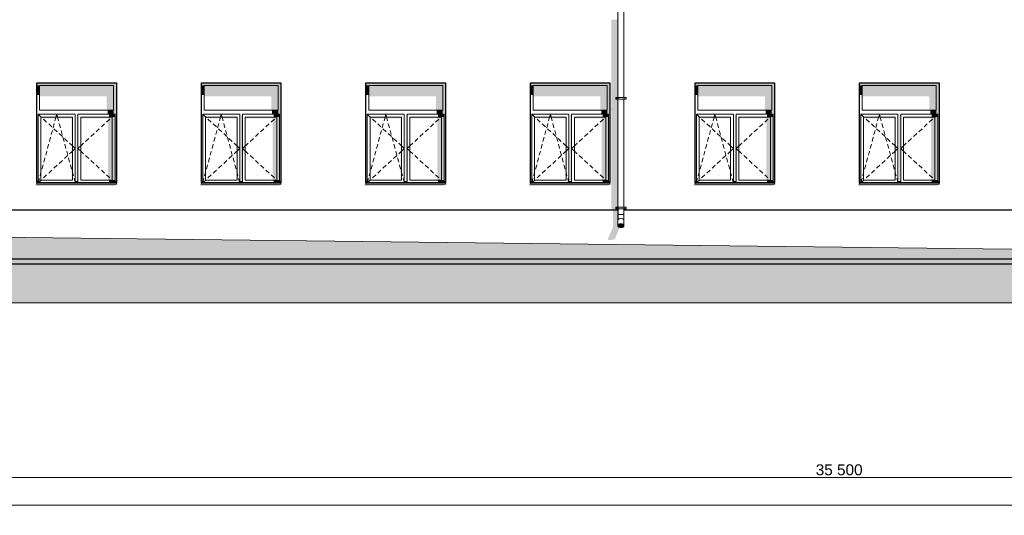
# Model space of a CAD drawing. Header units: millimetres. Extents: x -95523 to 190468, y -7401 to 17692.
# Tile 129 of 139: x 154385 to 172337, y -5385 to 3652. Entities that reach past the tile are written whole.
import ezdxf

# ---------------------------------------------------------------- set-up
doc = ezdxf.new("R2010")
doc.units = ezdxf.units.MM
doc.header["$MEASUREMENT"] = 0
for name, color, linetype, lineweight in [('1 Молдинги_Ном._пера__120', 7, 'Continuous', 5), ('1_Цоколь_Ном._пера__21', 7, 'Continuous', 30), ('2D - Общий_Ном._пера__120', 7, 'Continuous', 5), ('2D - Общий_Ном._пера__2', 8, 'Continuous', 15), ('Конструктив - Стены Несущие_Ном._пера__21', 7, 'Continuous', 30), ('Новый_1 ВОДОСТОК_Ном._пера__120', 7, 'Continuous', 5), ('Новый_Размер - Общий_Ном._пера__1', 7, 'Continuous', 15), ('Окна Archicad_Ном._пера__120', 7, 'Continuous', 5), ('Окна Archicad_Ном._пера__21', 7, 'Continuous', 30), ('Размер - Общий_Ном._пера__1', 7, 'Continuous', 15)]:
    doc.layers.add(name, color=color, linetype=linetype, lineweight=lineweight)
for name, color, linetype in [('1_Цоколь', 7, 'Continuous'), ('Конструктив - Стены Несущие', 7, 'Continuous'), ('Новый_1 ВОДОСТОК', 7, 'Continuous'), ('Новый_Размер - Общий', 7, 'Continuous'), ('Окна Archicad', 7, 'Continuous'), ('Размер - Общий', 7, 'Continuous')]:
    doc.layers.add(name, color=color, linetype=linetype)
doc.styles.add('СГЕНЕРИР_СТИЛЬ_2', font='arial.ttf')
doc.dimstyles.new('СГЕНЕРИР_СТИЛЬ__1', dxfattribs={"dimtxt": 200, "dimasz": 190, "dimexe": 0.18, "dimexo": 0.0625, "dimgap": 0, "dimtad": 1, "dimtih": 1, "dimtoh": 1, "dimdec": 0, "dimzin": 0, "dimdsep": 46, "dimtxsty": 'СГЕНЕРИР_СТИЛЬ_2', "dimblk": 'ARROWHEAD_6', "dimblk1": 'ARROWHEAD_6', "dimblk2": 'ARROWHEAD_6', "dimcen": 0.09, "dimclrd": 7, "dimclre": 7, "dimclrt": 7, "dimazin": 0, "dimtfac": 1, "dimtdec": 4, "dimtmove": 0, "dimatfit": 3, "dimfxl": 1, "dimtolj": 1, "dimtzin": 0, "dimarcsym": 0})

# ---------------------------------------------------------------- blocks, each defined once
blk = doc.blocks.new('Элемент Разреза_7_1', base_point=(95181, -198))
at = {"layer": 'Конструктив - Стены Несущие', "linetype": 'Continuous', "lineweight": 0, "true_color": 0x000000}
for points in [[(165171, 2048), (165168, 2035), (165168, 2005), (165171, 1997), (165171, 182), (165292, 182), (165292, 202), (165252, 202), (165252, 232), (165292, 232), (165292, 2202), (165252, 2202), (165252, 2232), (165292, 2232), (165292, 3652), (165171, 3652)], [(154668, 618), (156118, 618), (156128, 642), (156121, 642), (156128, 652), (154698, 652), (154698, 682), (154668, 638)], [(157668, 638), (157668, 618), (159118, 618), (159128, 642), (159121, 642), (159128, 652), (157698, 652), (157698, 682)], [(160668, 638), (160668, 618), (162118, 618), (162128, 642), (162121, 642), (162128, 652), (160698, 652), (160698, 682)], [(163668, 618), (165118, 618), (165128, 642), (165121, 642), (165128, 652), (163698, 652), (163698, 682), (163668, 638)], [(166668, 618), (168118, 618), (168128, 642), (168121, 642), (168128, 652), (166698, 652), (166698, 682), (166668, 638)], [(169698, 682), (169668, 638), (169668, 618), (171118, 618), (171128, 642), (171121, 642), (171128, 652), (169698, 652)], [(153968, -750), (187229, -750), (187196, -798), (187338, -798), (187338, -708), (153968, -708)]]:
    blk.add_hatch(color=18, dxfattribs=at).paths.add_polyline_path(points)
at = {"layer": 'Конструктив - Стены Несущие_Ном._пера__21', "color": 7, "linetype": 'Continuous', "lineweight": 30}
blk.add_line((153968, -798), (187338, -798), dxfattribs=at)
blk = doc.blocks.new('Элемент Разреза_13_1', base_point=(95181, -198))
at = {"layer": 'Окна Archicad', "linetype": 'Continuous', "lineweight": 0, "true_color": 0x000000}
for points in [[(169748, 2452), (171098, 2452), (171148, 2452), (171148, 2502), (169698, 2502), (169698, 2452)], [(169748, 2452), (169698, 2452), (169698, 2276), (169748, 2276)], [(169748, 2452), (169748, 2255), (170973, 2255), (170973, 2002), (171098, 2002), (171098, 2452)], [(171123, 702), (171148, 702), (171148, 2452), (171098, 2452), (171098, 2002), (171098, 1927), (171123, 1927)], [(171098, 2002), (170988, 2002), (170988, 1927), (171098, 1927)], [(169698, 702), (169723, 702), (169723, 1927), (169698, 1892)], [(170348, 1877), (169773, 1877), (169773, 1856), (170333, 1856), (170333, 727), (170348, 727)], [(170423, 1892), (170423, 702), (170448, 702), (170448, 1902), (170430, 1902)], [(170430, 1902), (170448, 1902), (170448, 1927)], [(170498, 1877), (170498, 1856), (170998, 1856), (170998, 727), (171073, 727), (171073, 1877)], [(171013, 1877), (171123, 1877), (171123, 1927), (171013, 1927)], [(171073, 1877), (171073, 727), (171123, 727), (171123, 1877)], [(171123, 727), (171013, 727), (171013, 691), (171123, 691)], [(169698, 652), (171148, 652), (171148, 661), (169698, 661)], [(169699, 702), (169699, 692), (169723, 692), (169723, 702)], [(169723, 692), (169699, 692), (169723, 691)], [(170424, 702), (170424, 692), (170448, 692), (170448, 702)], [(170448, 691), (170448, 692), (170424, 692)], [(171148, 682), (171148, 692), (171123, 692), (171123, 691), (171013, 691)], [(171123, 702), (171123, 692), (171148, 692), (171148, 702)]]:
    blk.add_hatch(color=18, dxfattribs=at).paths.add_polyline_path(points)
at = {"layer": 'Окна Archicad_Ном._пера__120', "color": 7, "linetype": 'Continuous', "lineweight": 5}
for p, q in [((169748, 2452), (169748, 2002)), ((171098, 2452), (169748, 2452)), ((171098, 2002), (171098, 2452)), ((169748, 2002), (171098, 2002)), ((169723, 1877), (169723, 1927)), ((169723, 1927), (170398, 1927)), ((169723, 1927), (169777, 1877)), ((169723, 727), (169723, 1877)), ((169773, 1877), (169773, 727)), ((170348, 1877), (169773, 1877)), ((169777, 1877), (169782, 1873)), ((169818, 1839), (169877, 1785)), ((170028, 1807), (170040, 1850)), ((170040, 1850), (170047, 1877)), ((170047, 1877), (170061, 1927)), ((170074, 1877), (170061, 1927)), ((170081, 1850), (170074, 1877)), ((170093, 1807), (170081, 1850)), ((170348, 727), (170348, 1877)), ((170398, 1927), (170398, 1877)), ((170398, 1877), (170398, 727)), ((170448, 1877), (170448, 1927)), ((170448, 1927), (171123, 1927)), ((170448, 727), (170448, 1877)), ((170498, 1877), (170498, 727)), ((171073, 1877), (170498, 1877)), ((171028, 1839), (170969, 1785)), ((171069, 1877), (171064, 1873)), ((171123, 1927), (171069, 1877)), ((171073, 727), (171073, 1877)), ((171123, 1927), (171123, 1877)), ((171123, 1877), (171123, 727)), ((169914, 1751), (169972, 1696)), ((169960, 1556), (169981, 1633)), ((169994, 1682), (170015, 1759)), ((170009, 1662), (170068, 1608)), ((170127, 1682), (170106, 1759)), ((170161, 1556), (170140, 1633)), ((170837, 1662), (170778, 1608)), ((170932, 1751), (170874, 1696)), ((169926, 1430), (169947, 1508)), ((170105, 1574), (170163, 1520)), ((170195, 1430), (170174, 1508)), ((170200, 1486), (170259, 1431)), ((170646, 1486), (170587, 1431)), ((170741, 1574), (170683, 1520)), ((169859, 1179), (169879, 1257)), ((169892, 1305), (169913, 1382)), ((170229, 1305), (170208, 1382)), ((170262, 1179), (170242, 1257)), ((170295, 1398), (170339, 1357)), ((170339, 1357), (170348, 1349)), ((170348, 1349), (170398, 1302)), ((170348, 1256), (170398, 1302)), ((170498, 1349), (170448, 1302)), ((170498, 1256), (170448, 1302)), ((170507, 1357), (170498, 1349)), ((170551, 1398), (170507, 1357)), ((169825, 1054), (169846, 1131)), ((170105, 1031), (170163, 1085)), ((170200, 1119), (170259, 1173)), ((170296, 1054), (170275, 1131)), ((170295, 1207), (170339, 1248)), ((170339, 1248), (170348, 1256)), ((170507, 1248), (170498, 1256)), ((170551, 1207), (170507, 1248)), ((170646, 1119), (170587, 1173)), ((170741, 1031), (170683, 1085)), ((169791, 928), (169812, 1006)), ((169914, 854), (169972, 908)), ((170009, 942), (170068, 997)), ((170330, 928), (170309, 1006)), ((170837, 942), (170778, 997)), ((170932, 854), (170874, 908)), ((169723, 691), (169723, 727)), ((169727, 691), (169744, 755)), ((169738, 691), (169777, 727)), ((169757, 803), (169773, 863)), ((169773, 863), (169778, 880)), ((169773, 727), (170348, 727)), ((169777, 727), (169782, 732)), ((169818, 766), (169877, 820)), ((170348, 863), (170343, 880)), ((170364, 803), (170348, 863)), ((170394, 691), (170377, 755)), ((170398, 727), (170398, 691)), ((170448, 691), (170448, 727)), ((170498, 727), (171073, 727)), ((171028, 766), (170969, 820)), ((171069, 727), (171064, 732)), ((171108, 691), (171069, 727)), ((171123, 727), (171123, 691)), ((169723, 702), (169698, 702)), ((169723, 692), (169698, 692)), ((169698, 682), (169698, 681)), ((169698, 681), (169698, 661)), ((171148, 681), (169698, 681)), ((171148, 661), (169698, 661)), ((170448, 702), (170398, 702)), ((170448, 692), (170398, 692)), ((171148, 702), (171123, 702)), ((171148, 692), (171123, 692)), ((171148, 682), (171148, 681)), ((171148, 681), (171148, 661))]:
    blk.add_line(p, q, dxfattribs=at)
at = {"layer": 'Окна Archicad_Ном._пера__21', "color": 7, "linetype": 'Continuous', "lineweight": 30}
for p, q in [((169698, 682), (169698, 2502)), ((169698, 2502), (171148, 2502)), ((171148, 2502), (171148, 682)), ((169698, 652), (169698, 661)), ((171148, 652), (169698, 652)), ((171148, 661), (171148, 652))]:
    blk.add_line(p, q, dxfattribs=at)
blk = doc.blocks.new('Элемент Разреза_14_1', base_point=(95181, -198))
at = {"layer": 'Окна Archicad', "linetype": 'Continuous', "lineweight": 0, "true_color": 0x000000}
for points in [[(166748, 2452), (168098, 2452), (168148, 2452), (168148, 2502), (166698, 2502), (166698, 2452)], [(166698, 2276), (166748, 2276), (166748, 2452), (166698, 2452)], [(168098, 2452), (166748, 2452), (166748, 2255), (167973, 2255), (167973, 2002), (168098, 2002)], [(168123, 702), (168148, 702), (168148, 2452), (168098, 2452), (168098, 2002), (168098, 1927), (168123, 1927)], [(168098, 2002), (167988, 2002), (167988, 1927), (168098, 1927)], [(166698, 1892), (166698, 702), (166723, 702), (166723, 1927)], [(167348, 1877), (166773, 1877), (166773, 1856), (167333, 1856), (167333, 727), (167348, 727)], [(167430, 1902), (167423, 1892), (167423, 702), (167448, 702), (167448, 1902)], [(167430, 1902), (167448, 1902), (167448, 1927)], [(168073, 1877), (167498, 1877), (167498, 1856), (167998, 1856), (167998, 727), (168073, 727)], [(168123, 1927), (168013, 1927), (168013, 1877), (168123, 1877)], [(168073, 1877), (168073, 727), (168123, 727), (168123, 1877)], [(168123, 727), (168013, 727), (168013, 691), (168123, 691)], [(168148, 661), (166698, 661), (166698, 652), (168148, 652)], [(166699, 692), (166723, 692), (166723, 702), (166699, 702)], [(166723, 692), (166699, 692), (166723, 691)], [(167424, 702), (167424, 692), (167448, 692), (167448, 702)], [(167448, 692), (167424, 692), (167448, 691)], [(168148, 682), (168148, 692), (168123, 692), (168123, 691), (168013, 691)], [(168123, 702), (168123, 692), (168148, 692), (168148, 702)]]:
    blk.add_hatch(color=18, dxfattribs=at).paths.add_polyline_path(points)
at = {"layer": 'Окна Archicad_Ном._пера__120', "color": 7, "linetype": 'Continuous', "lineweight": 5}
for p, q in [((166748, 2452), (166748, 2002)), ((168098, 2452), (166748, 2452)), ((168098, 2002), (168098, 2452)), ((166748, 2002), (168098, 2002)), ((166723, 1877), (166723, 1927)), ((166723, 1927), (167398, 1927)), ((166723, 1927), (166777, 1877)), ((166723, 727), (166723, 1877)), ((166773, 1877), (166773, 727)), ((167348, 1877), (166773, 1877)), ((166777, 1877), (166782, 1873)), ((166818, 1839), (166877, 1785)), ((167028, 1807), (167040, 1850)), ((167040, 1850), (167047, 1877)), ((167047, 1877), (167061, 1927)), ((167074, 1877), (167061, 1927)), ((167081, 1850), (167074, 1877)), ((167093, 1807), (167081, 1850)), ((167348, 727), (167348, 1877)), ((167398, 1927), (167398, 1877)), ((167398, 1877), (167398, 727)), ((167448, 1877), (167448, 1927)), ((167448, 1927), (168123, 1927)), ((167448, 727), (167448, 1877)), ((167498, 1877), (167498, 727)), ((168073, 1877), (167498, 1877)), ((168028, 1839), (167969, 1785)), ((168069, 1877), (168064, 1873)), ((168123, 1927), (168069, 1877)), ((168073, 727), (168073, 1877)), ((168123, 1927), (168123, 1877)), ((168123, 1877), (168123, 727)), ((166914, 1751), (166972, 1696)), ((166960, 1556), (166981, 1633)), ((166994, 1682), (167015, 1759)), ((167009, 1662), (167068, 1608)), ((167127, 1682), (167106, 1759)), ((167161, 1556), (167140, 1633)), ((167837, 1662), (167778, 1608)), ((167932, 1751), (167874, 1696)), ((166926, 1430), (166947, 1508)), ((167105, 1574), (167163, 1520)), ((167195, 1430), (167174, 1508)), ((167200, 1486), (167259, 1431)), ((167646, 1486), (167587, 1431)), ((167741, 1574), (167683, 1520)), ((166859, 1179), (166879, 1257)), ((166892, 1305), (166913, 1382)), ((167229, 1305), (167208, 1382)), ((167262, 1179), (167242, 1257)), ((167295, 1398), (167339, 1357)), ((167339, 1357), (167348, 1349)), ((167348, 1349), (167398, 1302)), ((167348, 1256), (167398, 1302)), ((167498, 1349), (167448, 1302)), ((167498, 1256), (167448, 1302)), ((167507, 1357), (167498, 1349)), ((167551, 1398), (167507, 1357)), ((166825, 1054), (166846, 1131)), ((167105, 1031), (167163, 1085)), ((167200, 1119), (167259, 1173)), ((167296, 1054), (167275, 1131)), ((167295, 1207), (167339, 1248)), ((167339, 1248), (167348, 1256)), ((167507, 1248), (167498, 1256)), ((167551, 1207), (167507, 1248)), ((167646, 1119), (167587, 1173)), ((167741, 1031), (167683, 1085)), ((166791, 928), (166812, 1006)), ((166914, 854), (166972, 908)), ((167009, 942), (167068, 997)), ((167330, 928), (167309, 1006)), ((167837, 942), (167778, 997)), ((167932, 854), (167874, 908)), ((166723, 691), (166723, 727)), ((166727, 691), (166744, 755)), ((166738, 691), (166777, 727)), ((166757, 803), (166773, 863)), ((166773, 863), (166778, 880)), ((166773, 727), (167348, 727)), ((166777, 727), (166782, 732)), ((166818, 766), (166877, 820)), ((167348, 863), (167343, 880)), ((167364, 803), (167348, 863)), ((167394, 691), (167377, 755)), ((167398, 727), (167398, 691)), ((167448, 691), (167448, 727)), ((167498, 727), (168073, 727)), ((168028, 766), (167969, 820)), ((168069, 727), (168064, 732)), ((168108, 691), (168069, 727)), ((168123, 727), (168123, 691)), ((166723, 702), (166698, 702)), ((166723, 692), (166698, 692)), ((166698, 682), (166698, 681)), ((166698, 681), (166698, 661)), ((168148, 681), (166698, 681)), ((168148, 661), (166698, 661)), ((167448, 702), (167398, 702)), ((167448, 692), (167398, 692)), ((168148, 702), (168123, 702)), ((168148, 692), (168123, 692)), ((168148, 682), (168148, 681)), ((168148, 681), (168148, 661))]:
    blk.add_line(p, q, dxfattribs=at)
at = {"layer": 'Окна Archicad_Ном._пера__21', "color": 7, "linetype": 'Continuous', "lineweight": 30}
for p, q in [((166698, 2502), (168148, 2502)), ((166698, 682), (166698, 2502)), ((168148, 2502), (168148, 682)), ((166698, 652), (166698, 661)), ((168148, 652), (166698, 652)), ((168148, 661), (168148, 652))]:
    blk.add_line(p, q, dxfattribs=at)
blk = doc.blocks.new('Элемент Разреза_15_1', base_point=(95181, -198))
at = {"layer": 'Окна Archicad', "linetype": 'Continuous', "lineweight": 0, "true_color": 0x000000}
for points in [[(163698, 2502), (163698, 2452), (163748, 2452), (165098, 2452), (165148, 2452), (165148, 2502)], [(163698, 2452), (163698, 2276), (163748, 2276), (163748, 2452)], [(163748, 2452), (163748, 2255), (164973, 2255), (164973, 2002), (165098, 2002), (165098, 2452)], [(165123, 702), (165148, 702), (165148, 2452), (165098, 2452), (165098, 2002), (165098, 1927), (165123, 1927)], [(165098, 2002), (164988, 2002), (164988, 1927), (165098, 1927)], [(163723, 1927), (163698, 1892), (163698, 702), (163723, 702)], [(164348, 1877), (163773, 1877), (163773, 1856), (164333, 1856), (164333, 727), (164348, 727)], [(164423, 1892), (164423, 702), (164448, 702), (164448, 1902), (164430, 1902)], [(164430, 1902), (164448, 1902), (164448, 1927)], [(164498, 1877), (164498, 1856), (164998, 1856), (164998, 727), (165073, 727), (165073, 1877)], [(165013, 1877), (165123, 1877), (165123, 1927), (165013, 1927)], [(165073, 1877), (165073, 727), (165123, 727), (165123, 1877)], [(165013, 727), (165013, 691), (165123, 691), (165123, 727)], [(163698, 661), (163698, 652), (165148, 652), (165148, 661)], [(163699, 692), (163723, 692), (163723, 702), (163699, 702)], [(163723, 692), (163699, 692), (163723, 691)], [(164448, 702), (164424, 702), (164424, 692), (164448, 692)], [(164448, 692), (164424, 692), (164448, 691)], [(165148, 682), (165148, 692), (165123, 692), (165123, 691), (165013, 691)], [(165123, 702), (165123, 692), (165148, 692), (165148, 702)]]:
    blk.add_hatch(color=18, dxfattribs=at).paths.add_polyline_path(points)
at = {"layer": 'Окна Archicad_Ном._пера__120', "color": 7, "linetype": 'Continuous', "lineweight": 5}
for p, q in [((163748, 2452), (163748, 2002)), ((165098, 2452), (163748, 2452)), ((165098, 2002), (165098, 2452)), ((163748, 2002), (165098, 2002)), ((163723, 1877), (163723, 1927)), ((163723, 1927), (164398, 1927)), ((163723, 1927), (163777, 1877)), ((163723, 727), (163723, 1877)), ((163773, 1877), (163773, 727)), ((164348, 1877), (163773, 1877)), ((163777, 1877), (163782, 1873)), ((163818, 1839), (163877, 1785)), ((164028, 1807), (164040, 1850)), ((164040, 1850), (164047, 1877)), ((164047, 1877), (164061, 1927)), ((164074, 1877), (164061, 1927)), ((164081, 1850), (164074, 1877)), ((164093, 1807), (164081, 1850)), ((164348, 727), (164348, 1877)), ((164398, 1927), (164398, 1877)), ((164398, 1877), (164398, 727)), ((164448, 1877), (164448, 1927)), ((164448, 1927), (165123, 1927)), ((164448, 727), (164448, 1877)), ((164498, 1877), (164498, 727)), ((165073, 1877), (164498, 1877)), ((165028, 1839), (164969, 1785)), ((165069, 1877), (165064, 1873)), ((165123, 1927), (165069, 1877)), ((165073, 727), (165073, 1877)), ((165123, 1927), (165123, 1877)), ((165123, 1877), (165123, 727)), ((163914, 1751), (163972, 1696)), ((163960, 1556), (163981, 1633)), ((163994, 1682), (164015, 1759)), ((164009, 1662), (164068, 1608)), ((164127, 1682), (164106, 1759)), ((164161, 1556), (164140, 1633)), ((164837, 1662), (164778, 1608)), ((164932, 1751), (164874, 1696)), ((163926, 1430), (163947, 1508)), ((164105, 1574), (164163, 1520)), ((164195, 1430), (164174, 1508)), ((164200, 1486), (164259, 1431)), ((164646, 1486), (164587, 1431)), ((164741, 1574), (164683, 1520)), ((163859, 1179), (163879, 1257)), ((163892, 1305), (163913, 1382)), ((164229, 1305), (164208, 1382)), ((164262, 1179), (164242, 1257)), ((164295, 1398), (164339, 1357)), ((164339, 1357), (164348, 1349)), ((164348, 1349), (164398, 1302)), ((164348, 1256), (164398, 1302)), ((164498, 1349), (164448, 1302)), ((164498, 1256), (164448, 1302)), ((164507, 1357), (164498, 1349)), ((164551, 1398), (164507, 1357)), ((163825, 1054), (163846, 1131)), ((164105, 1031), (164163, 1085)), ((164200, 1119), (164259, 1173)), ((164296, 1054), (164275, 1131)), ((164295, 1207), (164339, 1248)), ((164339, 1248), (164348, 1256)), ((164507, 1248), (164498, 1256)), ((164551, 1207), (164507, 1248)), ((164646, 1119), (164587, 1173)), ((164741, 1031), (164683, 1085)), ((163791, 928), (163812, 1006)), ((163914, 854), (163972, 908)), ((164009, 942), (164068, 997)), ((164330, 928), (164309, 1006)), ((164837, 942), (164778, 997)), ((164932, 854), (164874, 908)), ((163723, 691), (163723, 727)), ((163727, 691), (163744, 755)), ((163738, 691), (163777, 727)), ((163757, 803), (163773, 863)), ((163773, 863), (163778, 880)), ((163773, 727), (164348, 727)), ((163777, 727), (163782, 732)), ((163818, 766), (163877, 820)), ((164348, 863), (164343, 880)), ((164364, 803), (164348, 863)), ((164394, 691), (164377, 755)), ((164398, 727), (164398, 691)), ((164448, 691), (164448, 727)), ((164498, 727), (165073, 727)), ((165028, 766), (164969, 820)), ((165069, 727), (165064, 732)), ((165108, 691), (165069, 727)), ((165123, 727), (165123, 691)), ((163723, 702), (163698, 702)), ((163723, 692), (163698, 692)), ((163698, 682), (163698, 681)), ((163698, 681), (163698, 661)), ((165148, 681), (163698, 681)), ((165148, 661), (163698, 661)), ((164448, 702), (164398, 702)), ((164448, 692), (164398, 692)), ((165148, 702), (165123, 702)), ((165148, 692), (165123, 692)), ((165148, 682), (165148, 681)), ((165148, 681), (165148, 661))]:
    blk.add_line(p, q, dxfattribs=at)
at = {"layer": 'Окна Archicad_Ном._пера__21', "color": 7, "linetype": 'Continuous', "lineweight": 30}
for p, q in [((163698, 682), (163698, 2502)), ((163698, 2502), (165148, 2502)), ((165148, 2502), (165148, 682)), ((163698, 652), (163698, 661)), ((165148, 652), (163698, 652)), ((165148, 661), (165148, 652))]:
    blk.add_line(p, q, dxfattribs=at)
blk = doc.blocks.new('Элемент Разреза_16_1', base_point=(95181, -198))
at = {"layer": 'Окна Archicad', "linetype": 'Continuous', "lineweight": 0, "true_color": 0x000000}
for points in [[(160748, 2452), (162098, 2452), (162148, 2452), (162148, 2502), (160698, 2502), (160698, 2452)], [(160698, 2276), (160748, 2276), (160748, 2452), (160698, 2452)], [(162098, 2452), (160748, 2452), (160748, 2255), (161973, 2255), (161973, 2002), (162098, 2002)], [(162123, 702), (162148, 702), (162148, 2452), (162098, 2452), (162098, 2002), (162098, 1927), (162123, 1927)], [(162098, 2002), (161988, 2002), (161988, 1927), (162098, 1927)], [(160723, 1927), (160698, 1892), (160698, 702), (160723, 702)], [(161348, 1877), (160773, 1877), (160773, 1856), (161333, 1856), (161333, 727), (161348, 727)], [(161423, 702), (161448, 702), (161448, 1902), (161430, 1902), (161423, 1892)], [(161430, 1902), (161448, 1902), (161448, 1927)], [(162073, 1877), (161498, 1877), (161498, 1856), (161998, 1856), (161998, 727), (162073, 727)], [(162013, 1877), (162123, 1877), (162123, 1927), (162013, 1927)], [(162073, 1877), (162073, 727), (162123, 727), (162123, 1877)], [(162123, 727), (162013, 727), (162013, 691), (162123, 691)], [(160698, 652), (162148, 652), (162148, 661), (160698, 661)], [(160699, 692), (160723, 692), (160723, 702), (160699, 702)], [(160723, 692), (160699, 692), (160723, 691)], [(161448, 702), (161424, 702), (161424, 692), (161448, 692)], [(161448, 691), (161448, 692), (161424, 692)], [(162123, 691), (162013, 691), (162148, 682), (162148, 692), (162123, 692)], [(162123, 702), (162123, 692), (162148, 692), (162148, 702)]]:
    blk.add_hatch(color=18, dxfattribs=at).paths.add_polyline_path(points)
at = {"layer": 'Окна Archicad_Ном._пера__120', "color": 7, "linetype": 'Continuous', "lineweight": 5}
for p, q in [((160748, 2452), (160748, 2002)), ((162098, 2452), (160748, 2452)), ((162098, 2002), (162098, 2452)), ((160748, 2002), (162098, 2002)), ((160723, 1877), (160723, 1927)), ((160723, 1927), (161398, 1927)), ((160723, 1927), (160777, 1877)), ((160723, 727), (160723, 1877)), ((160773, 1877), (160773, 727)), ((161348, 1877), (160773, 1877)), ((160777, 1877), (160782, 1873)), ((160818, 1839), (160877, 1785)), ((161028, 1807), (161040, 1850)), ((161040, 1850), (161047, 1877)), ((161047, 1877), (161061, 1927)), ((161074, 1877), (161061, 1927)), ((161081, 1850), (161074, 1877)), ((161093, 1807), (161081, 1850)), ((161348, 727), (161348, 1877)), ((161398, 1927), (161398, 1877)), ((161398, 1877), (161398, 727)), ((161448, 1877), (161448, 1927)), ((161448, 1927), (162123, 1927)), ((161448, 727), (161448, 1877)), ((161498, 1877), (161498, 727)), ((162073, 1877), (161498, 1877)), ((162028, 1839), (161969, 1785)), ((162069, 1877), (162064, 1873)), ((162123, 1927), (162069, 1877)), ((162073, 727), (162073, 1877)), ((162123, 1927), (162123, 1877)), ((162123, 1877), (162123, 727)), ((160914, 1751), (160972, 1696)), ((160960, 1556), (160981, 1633)), ((160994, 1682), (161015, 1759)), ((161009, 1662), (161068, 1608)), ((161127, 1682), (161106, 1759)), ((161161, 1556), (161140, 1633)), ((161837, 1662), (161778, 1608)), ((161932, 1751), (161874, 1696)), ((160926, 1430), (160947, 1508)), ((161105, 1574), (161163, 1520)), ((161195, 1430), (161174, 1508)), ((161200, 1486), (161259, 1431)), ((161646, 1486), (161587, 1431)), ((161741, 1574), (161683, 1520)), ((160859, 1179), (160879, 1257)), ((160892, 1305), (160913, 1382)), ((161229, 1305), (161208, 1382)), ((161262, 1179), (161242, 1257)), ((161295, 1398), (161339, 1357)), ((161339, 1357), (161348, 1349)), ((161348, 1349), (161398, 1302)), ((161348, 1256), (161398, 1302)), ((161498, 1349), (161448, 1302)), ((161498, 1256), (161448, 1302)), ((161507, 1357), (161498, 1349)), ((161551, 1398), (161507, 1357)), ((160825, 1054), (160846, 1131)), ((161105, 1031), (161163, 1085)), ((161200, 1119), (161259, 1173)), ((161296, 1054), (161275, 1131)), ((161295, 1207), (161339, 1248)), ((161339, 1248), (161348, 1256)), ((161507, 1248), (161498, 1256)), ((161551, 1207), (161507, 1248)), ((161646, 1119), (161587, 1173)), ((161741, 1031), (161683, 1085)), ((160791, 928), (160812, 1006)), ((160914, 854), (160972, 908)), ((161009, 942), (161068, 997)), ((161330, 928), (161309, 1006)), ((161837, 942), (161778, 997)), ((161932, 854), (161874, 908)), ((160723, 691), (160723, 727)), ((160727, 691), (160744, 755)), ((160738, 691), (160777, 727)), ((160757, 803), (160773, 863)), ((160773, 863), (160778, 880)), ((160773, 727), (161348, 727)), ((160777, 727), (160782, 732)), ((160818, 766), (160877, 820)), ((161348, 863), (161343, 880)), ((161364, 803), (161348, 863)), ((161394, 691), (161377, 755)), ((161398, 727), (161398, 691)), ((161448, 691), (161448, 727)), ((161498, 727), (162073, 727)), ((162028, 766), (161969, 820)), ((162069, 727), (162064, 732)), ((162108, 691), (162069, 727)), ((162123, 727), (162123, 691)), ((160723, 702), (160698, 702)), ((160723, 692), (160698, 692)), ((160698, 682), (160698, 681)), ((160698, 681), (160698, 661)), ((162148, 681), (160698, 681)), ((162148, 661), (160698, 661)), ((161448, 702), (161398, 702)), ((161448, 692), (161398, 692)), ((162148, 702), (162123, 702)), ((162148, 692), (162123, 692)), ((162148, 682), (162148, 681)), ((162148, 681), (162148, 661))]:
    blk.add_line(p, q, dxfattribs=at)
at = {"layer": 'Окна Archicad_Ном._пера__21', "color": 7, "linetype": 'Continuous', "lineweight": 30}
for p, q in [((160698, 2502), (162148, 2502)), ((160698, 682), (160698, 2502)), ((162148, 2502), (162148, 682)), ((160698, 652), (160698, 661)), ((162148, 652), (160698, 652)), ((162148, 661), (162148, 652))]:
    blk.add_line(p, q, dxfattribs=at)
blk = doc.blocks.new('Элемент Разреза_17_1', base_point=(95181, -198))
at = {"layer": 'Окна Archicad', "linetype": 'Continuous', "lineweight": 0, "true_color": 0x000000}
for points in [[(157748, 2452), (159098, 2452), (159148, 2452), (159148, 2502), (157698, 2502), (157698, 2452)], [(157698, 2452), (157698, 2276), (157748, 2276), (157748, 2452)], [(159098, 2452), (157748, 2452), (157748, 2255), (158973, 2255), (158973, 2002), (159098, 2002)], [(159123, 702), (159148, 702), (159148, 2452), (159098, 2452), (159098, 2002), (159098, 1927), (159123, 1927)], [(159098, 2002), (158988, 2002), (158988, 1927), (159098, 1927)], [(157723, 1927), (157698, 1892), (157698, 702), (157723, 702)], [(158348, 1877), (157773, 1877), (157773, 1856), (158333, 1856), (158333, 727), (158348, 727)], [(158423, 1892), (158423, 702), (158448, 702), (158448, 1902), (158430, 1902)], [(158430, 1902), (158448, 1902), (158448, 1927)], [(158498, 1877), (158498, 1856), (158998, 1856), (158998, 727), (159073, 727), (159073, 1877)], [(159123, 1927), (159013, 1927), (159013, 1877), (159123, 1877)], [(159073, 1877), (159073, 727), (159123, 727), (159123, 1877)], [(159013, 727), (159013, 691), (159123, 691), (159123, 727)], [(159148, 661), (157698, 661), (157698, 652), (159148, 652)], [(157723, 702), (157699, 702), (157699, 692), (157723, 692)], [(157723, 692), (157699, 692), (157723, 691)], [(158448, 702), (158424, 702), (158424, 692), (158448, 692)], [(158448, 692), (158424, 692), (158448, 691)], [(159148, 682), (159148, 692), (159123, 692), (159123, 691), (159013, 691)], [(159148, 702), (159123, 702), (159123, 692), (159148, 692)]]:
    blk.add_hatch(color=18, dxfattribs=at).paths.add_polyline_path(points)
at = {"layer": 'Окна Archicad_Ном._пера__120', "color": 7, "linetype": 'Continuous', "lineweight": 5}
for p, q in [((157748, 2452), (157748, 2002)), ((159098, 2452), (157748, 2452)), ((159098, 2002), (159098, 2452)), ((157748, 2002), (159098, 2002)), ((157723, 1877), (157723, 1927)), ((157723, 1927), (158398, 1927)), ((157723, 1927), (157777, 1877)), ((157723, 727), (157723, 1877)), ((157773, 1877), (157773, 727)), ((158348, 1877), (157773, 1877)), ((157777, 1877), (157782, 1873)), ((157818, 1839), (157877, 1785)), ((158028, 1807), (158040, 1850)), ((158040, 1850), (158047, 1877)), ((158047, 1877), (158061, 1927)), ((158074, 1877), (158061, 1927)), ((158081, 1850), (158074, 1877)), ((158093, 1807), (158081, 1850)), ((158348, 727), (158348, 1877)), ((158398, 1927), (158398, 1877)), ((158398, 1877), (158398, 727)), ((158448, 1877), (158448, 1927)), ((158448, 1927), (159123, 1927)), ((158448, 727), (158448, 1877)), ((158498, 1877), (158498, 727)), ((159073, 1877), (158498, 1877)), ((159028, 1839), (158969, 1785)), ((159069, 1877), (159064, 1873)), ((159123, 1927), (159069, 1877)), ((159073, 727), (159073, 1877)), ((159123, 1927), (159123, 1877)), ((159123, 1877), (159123, 727)), ((157914, 1751), (157972, 1696)), ((157960, 1556), (157981, 1633)), ((157994, 1682), (158015, 1759)), ((158009, 1662), (158068, 1608)), ((158127, 1682), (158106, 1759)), ((158161, 1556), (158140, 1633)), ((158837, 1662), (158778, 1608)), ((158932, 1751), (158874, 1696)), ((157926, 1430), (157947, 1508)), ((158105, 1574), (158163, 1520)), ((158195, 1430), (158174, 1508)), ((158200, 1486), (158259, 1431)), ((158646, 1486), (158587, 1431)), ((158741, 1574), (158683, 1520)), ((157859, 1179), (157879, 1257)), ((157892, 1305), (157913, 1382)), ((158229, 1305), (158208, 1382)), ((158262, 1179), (158242, 1257)), ((158295, 1398), (158339, 1357)), ((158339, 1357), (158348, 1349)), ((158348, 1349), (158398, 1302)), ((158348, 1256), (158398, 1302)), ((158498, 1349), (158448, 1302)), ((158498, 1256), (158448, 1302)), ((158507, 1357), (158498, 1349)), ((158551, 1398), (158507, 1357)), ((157825, 1054), (157846, 1131)), ((158105, 1031), (158163, 1085)), ((158200, 1119), (158259, 1173)), ((158296, 1054), (158275, 1131)), ((158295, 1207), (158339, 1248)), ((158339, 1248), (158348, 1256)), ((158507, 1248), (158498, 1256)), ((158551, 1207), (158507, 1248)), ((158646, 1119), (158587, 1173)), ((158741, 1031), (158683, 1085)), ((157791, 928), (157812, 1006)), ((157914, 854), (157972, 908)), ((158009, 942), (158068, 997)), ((158330, 928), (158309, 1006)), ((158837, 942), (158778, 997)), ((158932, 854), (158874, 908)), ((157723, 691), (157723, 727)), ((157727, 691), (157744, 755)), ((157738, 691), (157777, 727)), ((157757, 803), (157773, 863)), ((157773, 863), (157778, 880)), ((157773, 727), (158348, 727)), ((157777, 727), (157782, 732)), ((157818, 766), (157877, 820)), ((158348, 863), (158343, 880)), ((158364, 803), (158348, 863)), ((158394, 691), (158377, 755)), ((158398, 727), (158398, 691)), ((158448, 691), (158448, 727)), ((158498, 727), (159073, 727)), ((159028, 766), (158969, 820)), ((159069, 727), (159064, 732)), ((159108, 691), (159069, 727)), ((159123, 727), (159123, 691)), ((157723, 702), (157698, 702)), ((157723, 692), (157698, 692)), ((157698, 682), (157698, 681)), ((157698, 681), (157698, 661)), ((159148, 681), (157698, 681)), ((159148, 661), (157698, 661)), ((158448, 702), (158398, 702)), ((158448, 692), (158398, 692)), ((159148, 702), (159123, 702)), ((159148, 692), (159123, 692)), ((159148, 682), (159148, 681)), ((159148, 681), (159148, 661))]:
    blk.add_line(p, q, dxfattribs=at)
at = {"layer": 'Окна Archicad_Ном._пера__21', "color": 7, "linetype": 'Continuous', "lineweight": 30}
for p, q in [((157698, 682), (157698, 2502)), ((157698, 2502), (159148, 2502)), ((159148, 2502), (159148, 682)), ((157698, 652), (157698, 661)), ((159148, 652), (157698, 652)), ((159148, 661), (159148, 652))]:
    blk.add_line(p, q, dxfattribs=at)
blk = doc.blocks.new('Элемент Разреза_18_1', base_point=(95181, -198))
at = {"layer": 'Окна Archicad', "linetype": 'Continuous', "lineweight": 0, "true_color": 0x000000}
for points in [[(154748, 2452), (156098, 2452), (156148, 2452), (156148, 2502), (154698, 2502), (154698, 2452)], [(154748, 2452), (154698, 2452), (154698, 2276), (154748, 2276)], [(154748, 2255), (155973, 2255), (155973, 2002), (156098, 2002), (156098, 2452), (154748, 2452)], [(156123, 702), (156148, 702), (156148, 2452), (156098, 2452), (156098, 2002), (156098, 1927), (156123, 1927)], [(156098, 2002), (155988, 2002), (155988, 1927), (156098, 1927)], [(154723, 1927), (154698, 1892), (154698, 702), (154723, 702)], [(155348, 1877), (154773, 1877), (154773, 1856), (155333, 1856), (155333, 727), (155348, 727)], [(155423, 702), (155448, 702), (155448, 1902), (155430, 1902), (155423, 1892)], [(155430, 1902), (155448, 1902), (155448, 1927)], [(156073, 1877), (155498, 1877), (155498, 1856), (155998, 1856), (155998, 727), (156073, 727)], [(156123, 1927), (156013, 1927), (156013, 1877), (156123, 1877)], [(156073, 1877), (156073, 727), (156123, 727), (156123, 1877)], [(156123, 727), (156013, 727), (156013, 691), (156123, 691)], [(156148, 661), (154698, 661), (154698, 652), (156148, 652)], [(154723, 702), (154699, 702), (154699, 692), (154723, 692)], [(154723, 692), (154699, 692), (154723, 691)], [(155448, 702), (155424, 702), (155424, 692), (155448, 692)], [(155448, 692), (155424, 692), (155448, 691)], [(156148, 682), (156148, 692), (156123, 692), (156123, 691), (156013, 691)], [(156123, 692), (156148, 692), (156148, 702), (156123, 702)]]:
    blk.add_hatch(color=18, dxfattribs=at).paths.add_polyline_path(points)
at = {"layer": 'Окна Archicad_Ном._пера__120', "color": 7, "linetype": 'Continuous', "lineweight": 5}
for p, q in [((154748, 2452), (154748, 2002)), ((156098, 2452), (154748, 2452)), ((156098, 2002), (156098, 2452)), ((154748, 2002), (156098, 2002)), ((154723, 1877), (154723, 1927)), ((154723, 1927), (155398, 1927)), ((154723, 1927), (154777, 1877)), ((154723, 727), (154723, 1877)), ((154773, 1877), (154773, 727)), ((155348, 1877), (154773, 1877)), ((154777, 1877), (154782, 1873)), ((154818, 1839), (154877, 1785)), ((155028, 1807), (155040, 1850)), ((155040, 1850), (155047, 1877)), ((155047, 1877), (155061, 1927)), ((155074, 1877), (155061, 1927)), ((155081, 1850), (155074, 1877)), ((155093, 1807), (155081, 1850)), ((155348, 727), (155348, 1877)), ((155398, 1927), (155398, 1877)), ((155398, 1877), (155398, 727)), ((155448, 1877), (155448, 1927)), ((155448, 1927), (156123, 1927)), ((155448, 727), (155448, 1877)), ((155498, 1877), (155498, 727)), ((156073, 1877), (155498, 1877)), ((156028, 1839), (155969, 1785)), ((156069, 1877), (156064, 1873)), ((156123, 1927), (156069, 1877)), ((156073, 727), (156073, 1877)), ((156123, 1927), (156123, 1877)), ((156123, 1877), (156123, 727)), ((154914, 1751), (154972, 1696)), ((154960, 1556), (154981, 1633)), ((154994, 1682), (155015, 1759)), ((155009, 1662), (155068, 1608)), ((155127, 1682), (155106, 1759)), ((155161, 1556), (155140, 1633)), ((155837, 1662), (155778, 1608)), ((155932, 1751), (155874, 1696)), ((154926, 1430), (154947, 1508)), ((155105, 1574), (155163, 1520)), ((155195, 1430), (155174, 1508)), ((155200, 1486), (155259, 1431)), ((155646, 1486), (155587, 1431)), ((155741, 1574), (155683, 1520)), ((154859, 1179), (154879, 1257)), ((154892, 1305), (154913, 1382)), ((155229, 1305), (155208, 1382)), ((155262, 1179), (155242, 1257)), ((155295, 1398), (155339, 1357)), ((155339, 1357), (155348, 1349)), ((155348, 1349), (155398, 1302)), ((155348, 1256), (155398, 1302)), ((155498, 1349), (155448, 1302)), ((155498, 1256), (155448, 1302)), ((155507, 1357), (155498, 1349)), ((155551, 1398), (155507, 1357)), ((154825, 1054), (154846, 1131)), ((155105, 1031), (155163, 1085)), ((155200, 1119), (155259, 1173)), ((155296, 1054), (155275, 1131)), ((155295, 1207), (155339, 1248)), ((155339, 1248), (155348, 1256)), ((155507, 1248), (155498, 1256)), ((155551, 1207), (155507, 1248)), ((155646, 1119), (155587, 1173)), ((155741, 1031), (155683, 1085)), ((154791, 928), (154812, 1006)), ((154914, 854), (154972, 908)), ((155009, 942), (155068, 997)), ((155330, 928), (155309, 1006)), ((155837, 942), (155778, 997)), ((155932, 854), (155874, 908)), ((154723, 691), (154723, 727)), ((154727, 691), (154744, 755)), ((154738, 691), (154777, 727)), ((154757, 803), (154773, 863)), ((154773, 863), (154778, 880)), ((154773, 727), (155348, 727)), ((154777, 727), (154782, 732)), ((154818, 766), (154877, 820)), ((155348, 863), (155343, 880)), ((155364, 803), (155348, 863)), ((155394, 691), (155377, 755)), ((155398, 727), (155398, 691)), ((155448, 691), (155448, 727)), ((155498, 727), (156073, 727)), ((156028, 766), (155969, 820)), ((156069, 727), (156064, 732)), ((156108, 691), (156069, 727)), ((156123, 727), (156123, 691)), ((154723, 702), (154698, 702)), ((154723, 692), (154698, 692)), ((154698, 682), (154698, 681)), ((154698, 681), (154698, 661)), ((156148, 681), (154698, 681)), ((156148, 661), (154698, 661)), ((155448, 702), (155398, 702)), ((155448, 692), (155398, 692)), ((156148, 702), (156123, 702)), ((156148, 692), (156123, 692)), ((156148, 682), (156148, 681)), ((156148, 681), (156148, 661))]:
    blk.add_line(p, q, dxfattribs=at)
at = {"layer": 'Окна Archicad_Ном._пера__21', "color": 7, "linetype": 'Continuous', "lineweight": 30}
for p, q in [((154698, 2502), (156148, 2502)), ((154698, 682), (154698, 2502)), ((156148, 2502), (156148, 682)), ((154698, 652), (154698, 661)), ((156148, 652), (154698, 652)), ((156148, 661), (156148, 652))]:
    blk.add_line(p, q, dxfattribs=at)
blk = doc.blocks.new('Элемент Разреза_196_1', base_point=(95181, -198))
at = {"layer": '1_Цоколь', "linetype": 'Continuous', "lineweight": 0, "true_color": 0x000000}
for points in [[(165106, -363), (165116, -366), (165134, -367), (165158, -366), (165184, -363), (165208, -357), (165228, -351), (165238, -345), (165324, -139), (165309, -131), (165297, -119), (165292, -104), (165292, 182), (165201, 182), (165201, 90), (165198, 78), (165198, 48), (165201, 39), (165201, -131), (165107, -357)], [(165402, 182), (165402, 180), (165426, 180), (165428, 182), (165428, 182)]]:
    blk.add_hatch(color=18, dxfattribs=at).paths.add_polyline_path(points)
at = {"layer": '1_Цоколь_Ном._пера__21', "color": 7, "linetype": 'Continuous', "lineweight": 30}
for p, q in [((154002, 182), (165292, 182)), ((165402, 182), (175443, 182)), ((151879, -708), (187348, -708))]:
    blk.add_line(p, q, dxfattribs=at)
blk = doc.blocks.new('Элемент Разреза_221_1', base_point=(95181, -198))
at = {"layer": 'Новый_1 ВОДОСТОК', "linetype": 'Continuous', "lineweight": 0, "true_color": 0x000000}
for points in [[(165292, 2232), (165297, 2232), (165297, 4202), (165292, 4202)], [(165297, 4202), (165297, 2232), (165309, 2232), (165309, 4202)], [(165290, 2202), (165290, 2232), (165252, 2232), (165252, 2202)], [(165295, 2202), (165295, 2232), (165290, 2232), (165290, 2202)], [(165292, 2202), (165292, 232), (165297, 232), (165297, 2202)], [(165295, 2232), (165295, 2202), (165307, 2202), (165307, 2232)], [(165297, 232), (165309, 232), (165309, 2202), (165297, 2202)], [(165326, 2202), (165309, 2202), (165309, 2192), (165318, 2192), (165326, 2198)], [(165326, 2202), (165326, 2198), (165345, 2198), (165347, 2200), (165347, 2202)], [(165347, 2200), (165367, 2200), (165368, 2200), (165368, 2202), (165347, 2202)], [(165368, 2202), (165368, 2200), (165386, 2200), (165386, 2200), (165386, 2202)], [(165398, 2202), (165386, 2202), (165386, 2200), (165398, 2200)], [(165402, 2202), (165398, 2202), (165398, 2200), (165398, 2200), (165402, 2200)], [(165290, 202), (165290, 232), (165252, 232), (165252, 202)], [(165295, 202), (165295, 232), (165290, 232), (165290, 202)], [(165292, 202), (165292, 102), (165297, 102), (165297, 202)], [(165295, 232), (165295, 202), (165307, 202), (165307, 232)], [(165309, 202), (165297, 202), (165297, 102), (165309, 102)], [(165309, 202), (165309, 192), (165318, 192), (165326, 198), (165326, 202)], [(165326, 202), (165326, 198), (165345, 198), (165347, 200), (165347, 202)], [(165368, 202), (165347, 202), (165347, 200), (165367, 200), (165368, 200)], [(165386, 202), (165368, 202), (165368, 200), (165386, 200), (165386, 200)], [(165398, 202), (165386, 202), (165386, 200), (165398, 200)], [(165402, 202), (165398, 202), (165398, 200), (165398, 200), (165402, 200)], [(165292, 102), (165292, 2), (165297, 11), (165297, 102)], [(165292, -104), (165297, -89), (165297, 11), (165292, 2)], [(165297, 102), (165297, 11), (165309, 18), (165309, 102)], [(165297, 5), (165309, 18), (165297, 11)], [(165292, -104), (165297, -119), (165297, -89)], [(165297, -89), (165297, -119), (165309, -131), (165309, -76)], [(165309, -76), (165309, -131), (165326, -140), (165326, -68)], [(165326, -68), (165326, -140), (165347, -143), (165347, -65)], [(165347, -65), (165347, -143), (165368, -140), (165368, -68)], [(165368, -68), (165368, -140), (165386, -131), (165386, -76)], [(165398, -89), (165386, -76), (165386, -131), (165398, -119)], [(165402, -104), (165398, -89), (165398, -119)]]:
    blk.add_hatch(color=18, dxfattribs=at).paths.add_polyline_path(points)
at = {"layer": 'Новый_1 ВОДОСТОК_Ном._пера__120', "color": 7, "linetype": 'Continuous', "lineweight": 5}
for p, q in [((165292, 4202), (165292, 2232)), ((165402, 4202), (165402, 2232)), ((165290, 2232), (165252, 2232)), ((165252, 2202), (165252, 2232)), ((165290, 2202), (165252, 2202)), ((165295, 2232), (165290, 2232)), ((165290, 2202), (165290, 2232)), ((165295, 2202), (165290, 2202)), ((165292, 2202), (165292, 232)), ((165307, 2232), (165295, 2232)), ((165307, 2202), (165295, 2202)), ((165326, 2232), (165307, 2232)), ((165326, 2202), (165307, 2202)), ((165347, 2232), (165326, 2232)), ((165347, 2202), (165326, 2202)), ((165369, 2232), (165347, 2232)), ((165369, 2202), (165347, 2202)), ((165388, 2232), (165369, 2232)), ((165388, 2202), (165369, 2202)), ((165400, 2232), (165388, 2232)), ((165400, 2202), (165388, 2202)), ((165404, 2232), (165400, 2232)), ((165404, 2202), (165400, 2202)), ((165402, 2202), (165402, 232)), ((165442, 2232), (165404, 2232)), ((165404, 2202), (165404, 2232)), ((165442, 2202), (165404, 2202)), ((165442, 2202), (165442, 2232)), ((165290, 232), (165252, 232)), ((165252, 202), (165252, 232)), ((165290, 202), (165252, 202)), ((165295, 232), (165290, 232)), ((165290, 202), (165290, 232)), ((165295, 202), (165290, 202)), ((165292, 202), (165292, 102)), ((165307, 232), (165295, 232)), ((165307, 202), (165295, 202)), ((165326, 232), (165307, 232)), ((165326, 202), (165307, 202)), ((165347, 232), (165326, 232)), ((165347, 202), (165326, 202)), ((165369, 232), (165347, 232)), ((165369, 202), (165347, 202)), ((165388, 232), (165369, 232)), ((165388, 202), (165369, 202)), ((165400, 232), (165388, 232)), ((165400, 202), (165388, 202)), ((165404, 232), (165400, 232)), ((165404, 202), (165400, 202)), ((165402, 202), (165402, 102)), ((165442, 232), (165404, 232)), ((165404, 202), (165404, 232)), ((165442, 202), (165404, 202)), ((165442, 202), (165442, 232)), ((165292, 102), (165297, 102)), ((165292, 102), (165292, 2)), ((165292, 2), (165292, -104)), ((165297, 102), (165309, 102)), ((165297, 11), (165309, 18)), ((165309, 102), (165326, 102)), ((165309, 18), (165326, 23)), ((165326, 102), (165347, 102)), ((165326, 23), (165347, 25)), ((165347, 102), (165368, 102)), ((165347, 25), (165368, 23)), ((165368, 102), (165386, 102)), ((165368, 23), (165386, 18)), ((165386, 102), (165398, 102)), ((165386, 18), (165398, 11)), ((165398, 102), (165402, 102)), ((165402, 102), (165402, 2)), ((165402, 2), (165402, -104)), ((165292, -104), (165297, -89)), ((165297, -119), (165292, -104)), ((165297, -89), (165309, -76)), ((165309, -131), (165297, -119)), ((165309, -76), (165326, -68)), ((165326, -140), (165309, -131)), ((165326, -68), (165347, -65)), ((165347, -143), (165326, -140)), ((165347, -65), (165368, -68)), ((165368, -140), (165347, -143)), ((165368, -68), (165386, -76)), ((165386, -131), (165368, -140)), ((165386, -76), (165398, -89)), ((165398, -119), (165386, -131)), ((165398, -89), (165402, -104)), ((165402, -104), (165398, -119))]:
    blk.add_line(p, q, dxfattribs=at)
blk = doc.blocks.new('*D684', base_point=(95181, -198))
at = {"layer": 'Новый_Размер - Общий_Ном._пера__1', "color": 7, "linetype": 'Continuous', "lineweight": 15, "transparency": 16777216}
for p, q in [((67428, -5385), (67428, -5010)), ((187068, -5385), (187068, -5010)), ((67278, -5198), (67428, -5198)), ((67528, -5098), (67328, -5298)), ((67428, -5198), (187068, -5198)), ((186968, -5298), (187168, -5098)), ((187068, -5198), (187218, -5198))]:
    blk.add_line(p, q, dxfattribs=at)
at = {"layer": 'Новый_Размер - Общий_Ном._пера__1', "color": 7, "lineweight": 15, "transparency": 16777216, "insert": (126762, -5158), "char_height": 200, "attachment_point": 7, "style": 'СГЕНЕРИР_СТИЛЬ_2'}
blk.add_mtext('\\A1;119\\~640', dxfattribs=at)
blk = doc.blocks.new('ARROWHEAD_6')
at = {"color": 0, "linetype": 'Continuous', "lineweight": 0}
for p, q in [((0, 0), (-1, 0)), ((-0.5, -0.5), (0.5, 0.5))]:
    blk.add_line(p, q, dxfattribs=at)
blk = doc.blocks.new('*D690', base_point=(95181, -198))
at = {"layer": 'Размер - Общий_Ном._пера__1', "color": 7, "linetype": 'Continuous', "lineweight": 15, "transparency": 16777216}
for p, q in [((151668, -4598), (151468, -4798)), ((151568, -4885), (151568, -4510)), ((186968, -4798), (187168, -4598)), ((187068, -4885), (187068, -4510)), ((151568, -4698), (187068, -4698)), ((187068, -4698), (187218, -4698))]:
    blk.add_line(p, q, dxfattribs=at)
at = {"layer": 'Размер - Общий_Ном._пера__1', "color": 7, "lineweight": 15, "transparency": 16777216, "insert": (168899, -4658), "char_height": 200, "attachment_point": 7, "style": 'СГЕНЕРИР_СТИЛЬ_2'}
blk.add_mtext('\\A1;35\\~500', dxfattribs=at)

msp = doc.modelspace()

# ---------------------------------------------------------------- hatches: boundary and pattern name
at = {"layer": '2D - Общий_Ном._пера__2', "linetype": 'Continuous', "lineweight": 15}
h = msp.add_hatch(dxfattribs=at)
h.set_pattern_fill('ГРУНТ_02_0001', color=8, style=0, pattern_type=2)
h.set_pattern_definition([(45, (95180.82, -197.54), (-275.7716, 275.7716), []), (45, (95088.9, -105.6), (-551.543, 551.543), []), (45, (94997, -13.7), (-551.543, 551.543), []), (135, (94905.05, 78.23), (91.92388, 91.92388), [390, -390])])
h.paths.add_polyline_path([(63972.3, -587.5), (63972.3, -1510.1), (190421.3, -1510.1), (190421.7, -710.6), (187378, -707.5), (151894.2, -287.5), (151894.2, -798.5), (139152.1, -798.5), (139148.4, -347.5), (131727.6, -497.5), (129963.6, -497.5), (115348, -387.5), (115348.4, -570.6), (115208, -572), (102648, -697.5), (102648, -617.5), (96464.7, -617.5), (67116, -617.5), (67116, -587.5)])

# ---------------------------------------------------------------- linework, layer by layer
at = {"layer": '1 Молдинги_Ном._пера__120', "color": 7, "linetype": 'Continuous', "lineweight": 5}
msp.add_lwpolyline([(63859.8, -587.5), (67116, -587.5), (67116, -617.5), (96464.7, -617.5), (102618, -617.5), (102618, -697.5), (107898, -645), (115318, -570.9), (115318, -497.5), (115348, -497.5), (115348, -387.5), (129662.6, -487.5), (131727.6, -497.5), (139148.4, -347.5), (139152.1, -798.5), (151894.2, -798.5), (151894.2, -287.5), (187378, -707.5), (190421.7, -708)], dxfattribs=at)
at = {"layer": '2D - Общий_Ном._пера__120', "color": 7, "linetype": 'Continuous', "lineweight": 5, "flags": 128}
msp.add_lwpolyline([(63972.3, -587.5), (63972.3, -1510.1), (190421.3, -1510.1), (190421.7, -710.6), (187378, -707.5), (151894.2, -287.5), (151894.2, -798.5), (139152.1, -798.5), (139148.4, -347.5), (131727.6, -497.5), (129963.6, -497.5), (115348, -387.5), (115348.4, -570.6), (115208, -572), (102648, -697.5), (102648, -617.5), (96464.7, -617.5), (67116, -617.5), (67116, -587.5)], close=True, dxfattribs=at)

# ---------------------------------------------------------------- block references
at = {"layer": '1_Цоколь', "lineweight": 0}
msp.add_blockref('Элемент Разреза_196_1', (95180.8, -197.5), dxfattribs=at)
at = {"layer": 'Конструктив - Стены Несущие', "lineweight": 0}
msp.add_blockref('Элемент Разреза_7_1', (95180.8, -197.5), dxfattribs=at)
at = {"layer": 'Новый_1 ВОДОСТОК', "lineweight": 0}
msp.add_blockref('Элемент Разреза_221_1', (95180.8, -197.5), dxfattribs=at)
at = {"layer": 'Окна Archicad', "lineweight": 0}
for name in ['Элемент Разреза_18_1', 'Элемент Разреза_17_1', 'Элемент Разреза_16_1', 'Элемент Разреза_15_1', 'Элемент Разреза_14_1', 'Элемент Разреза_13_1']:
    msp.add_blockref(name, (95180.8, -197.5), dxfattribs=at)

# ---------------------------------------------------------------- dimensions: what is measured, and where the dimension line sits
at = {"layer": 'Новый_Размер - Общий', "color": 7, "linetype": 'Continuous', "lineweight": 15}
dim = msp.add_linear_dim(base=(187068, -5197.5), p1=(67428, -5197.5), p2=(187068, -5197.5), dimstyle='СГЕНЕРИР_СТИЛЬ__1', dxfattribs=at)
dim.commit()
dim.dimension.update_dxf_attribs({"geometry": '*D684', "text_midpoint": (127257.7, -5057.5), "dimtype": 160})
at = {"layer": 'Размер - Общий', "color": 7, "linetype": 'Continuous', "lineweight": 15}
dim = msp.add_linear_dim(base=(187068, -4697.5), p1=(151568, -4697.5), p2=(187068, -4697.5), dimstyle='СГЕНЕРИР_СТИЛЬ__1', dxfattribs=at)
dim.commit()
dim.dimension.update_dxf_attribs({"geometry": '*D690', "text_midpoint": (169317.7, -4557.5), "dimtype": 160})

doc.saveas('drawing.dxf')
